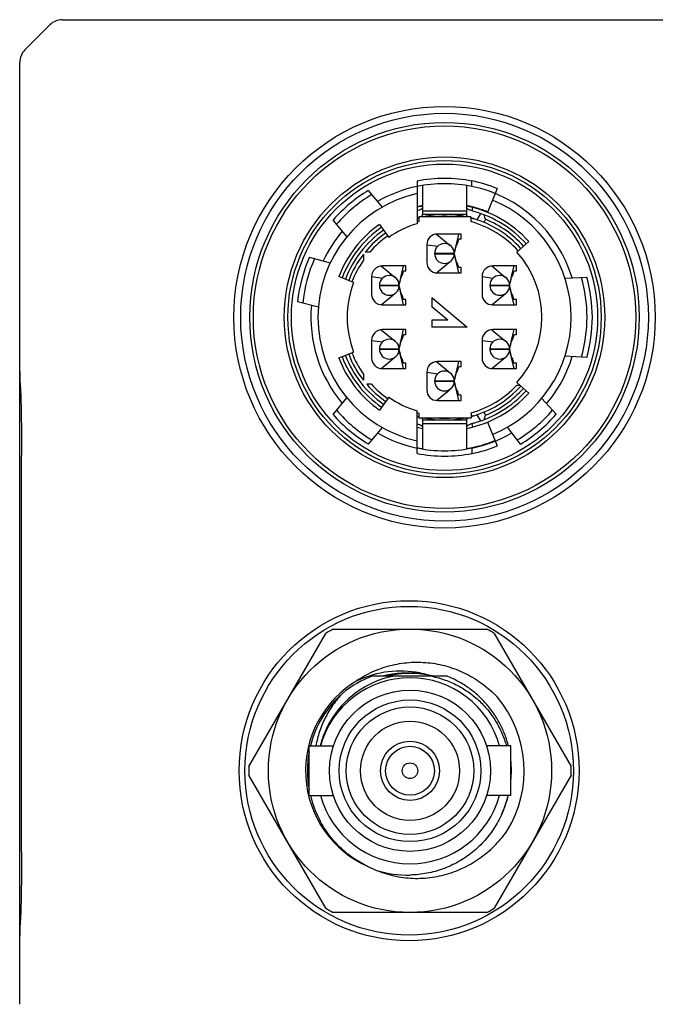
# Model space of a CAD drawing. Header units: millimetres. Extents: x 37 to 243, y 80 to 201.
# Tile 3 of 5: x 214 to 232, y 95 to 123. Entities that reach past the tile are written whole.
import ezdxf

# ---------------------------------------------------------------- set-up
doc = ezdxf.new("R2010")
doc.units = ezdxf.units.MM
doc.header["$LTSCALE"] = 16.335
doc.layers.add('00_COMPONENTS', color=7, linetype='CONTINUOUS')
doc.layers.add('20_ALL_FEATURES', color=7, linetype='CONTINUOUS')

msp = doc.modelspace()

# ---------------------------------------------------------------- linework, layer by layer
at = {"layer": '00_COMPONENTS'}
for p, q in [((225.433, 118.542), (225.433, 117.337)), ((225.583, 118.417), (225.583, 117.599)), ((226.833, 118.417), (226.833, 117.599)), ((226.983, 118.389), (226.983, 118.546)), ((224.055, 118.276), (224.446, 117.809)), ((227.696, 118.33), (227.421, 117.66)), ((225.583, 117.799), (225.572, 117.77)), ((225.583, 117.699), (226.833, 117.699)), ((225.588, 117.578), (225.583, 117.599)), ((226.833, 117.599), (225.583, 117.599)), ((226.833, 117.599), (226.829, 117.578)), ((226.83, 117.571), (226.832, 117.568)), ((226.845, 117.77), (226.833, 117.799)), ((227, 117.799), (226.98, 117.704)), ((227.129, 117.449), (227.231, 117.625)), ((223.451, 116.974), (223.059, 117.44)), ((224.373, 117.32), (224.631, 116.951)), ((225.465, 117.506), (225.467, 117.507)), ((225.483, 117.514), (225.481, 117.513)), ((225.483, 117.537), (225.483, 117.403)), ((226.953, 117.537), (225.483, 117.537)), ((225.709, 117.555), (225.711, 117.537)), ((226.953, 117.537), (226.953, 117.398)), ((227.019, 117.483), (227.021, 117.482)), ((227.021, 117.482), (227.023, 117.482)), ((227.369, 117.465), (227.319, 117.377)), ((225.98, 117.047), (226.372, 116.726)), ((226.678, 117.049), (226.008, 117.049)), ((226.543, 116.756), (226.611, 117.049)), ((226.678, 116.899), (226.678, 117.049)), ((225.708, 116.749), (225.708, 116.249)), ((225.708, 116.745), (226.019, 116.705)), ((226.538, 116.735), (226.543, 116.756)), ((226.554, 116.755), (226.573, 116.777)), ((226.609, 116.893), (226.613, 116.899)), ((226.678, 116.899), (226.613, 116.899)), ((228.586, 116.84), (228.252, 116.539)), ((223.916, 116.475), (223.916, 116.307)), ((224.098, 116.538), (223.967, 116.538)), ((225.928, 116.499), (226.078, 116.499)), ((225.935, 116.465), (225.935, 116.465)), ((225.947, 116.504), (226.488, 116.504)), ((225.947, 116.494), (226.488, 116.494)), ((226.488, 116.504), (226.491, 116.516)), ((226.491, 116.481), (226.488, 116.494)), ((226.49, 116.474), (226.489, 116.484)), ((226.491, 116.531), (226.495, 116.549)), ((226.491, 116.516), (226.494, 116.529)), ((226.494, 116.469), (226.491, 116.481)), ((222.393, 116.394), (222.981, 116.236)), ((226.051, 116.009), (226.369, 116.269)), ((226.542, 116.241), (226.538, 116.262)), ((226.611, 115.949), (226.542, 116.241)), ((226.573, 116.221), (226.554, 116.242)), ((224.42, 116.147), (224.812, 115.826)), ((225.118, 116.149), (224.448, 116.149)), ((224.983, 115.856), (225.051, 116.149)), ((225.053, 115.999), (225.049, 115.993)), ((225.118, 115.999), (225.053, 115.999)), ((225.118, 115.999), (225.118, 116.149)), ((225.98, 115.95), (226.051, 116.009)), ((226.008, 115.949), (226.678, 115.949)), ((226.613, 116.099), (226.609, 116.104)), ((226.678, 116.099), (226.613, 116.099)), ((226.678, 115.949), (226.678, 116.099)), ((227.54, 116.147), (227.932, 115.826)), ((228.238, 116.149), (227.568, 116.149)), ((228.103, 115.856), (228.171, 116.149)), ((228.169, 115.993), (228.173, 115.999)), ((228.238, 115.999), (228.173, 115.999)), ((228.238, 115.999), (228.238, 116.149)), ((223.641, 115.684), (223.221, 115.845)), ((224.148, 115.849), (224.148, 115.349)), ((224.148, 115.845), (224.459, 115.805)), ((224.931, 115.631), (224.935, 115.649)), ((224.931, 115.616), (224.934, 115.629)), ((224.978, 115.835), (224.983, 115.856)), ((224.994, 115.855), (225.013, 115.877)), ((227.268, 115.849), (227.268, 115.349)), ((227.268, 115.845), (227.579, 115.805)), ((228.051, 115.631), (228.055, 115.649)), ((228.051, 115.616), (228.054, 115.629)), ((228.098, 115.835), (228.103, 115.856)), ((228.114, 115.855), (228.133, 115.877)), ((229.61, 115.799), (230.227, 115.83)), ((224.368, 115.599), (224.518, 115.599)), ((224.375, 115.565), (224.375, 115.565)), ((224.387, 115.604), (224.928, 115.604)), ((224.387, 115.594), (224.928, 115.594)), ((224.42, 115.05), (224.809, 115.369)), ((224.928, 115.604), (224.931, 115.616)), ((224.931, 115.581), (224.928, 115.594)), ((224.93, 115.574), (224.929, 115.584)), ((224.934, 115.569), (224.931, 115.581)), ((224.982, 115.341), (224.978, 115.362)), ((225.051, 115.049), (224.982, 115.341)), ((225.013, 115.321), (224.994, 115.342)), ((227.488, 115.599), (227.638, 115.599)), ((227.495, 115.565), (227.495, 115.565)), ((227.507, 115.604), (228.048, 115.604)), ((227.507, 115.594), (228.048, 115.594)), ((227.54, 115.05), (227.929, 115.369)), ((228.048, 115.604), (228.051, 115.616)), ((228.051, 115.581), (228.048, 115.594)), ((228.05, 115.574), (228.049, 115.584)), ((228.054, 115.569), (228.051, 115.581)), ((228.102, 115.341), (228.098, 115.362)), ((228.171, 115.049), (228.102, 115.341)), ((228.133, 115.321), (228.114, 115.342)), ((222.644, 114.981), (222.056, 115.138)), ((225.053, 115.199), (225.049, 115.204)), ((225.118, 115.199), (225.053, 115.199)), ((225.118, 115.049), (225.118, 115.199)), ((225.848, 115.259), (225.848, 114.989)), ((225.848, 115.259), (226.848, 114.419)), ((228.173, 115.199), (228.169, 115.204)), ((228.238, 115.199), (228.173, 115.199)), ((228.238, 115.049), (228.238, 115.199)), ((224.448, 115.049), (225.118, 115.049)), ((226.298, 114.619), (225.848, 114.989)), ((227.568, 115.049), (228.238, 115.049)), ((225.848, 114.619), (225.848, 114.419)), ((226.298, 114.619), (225.848, 114.619)), ((224.42, 114.347), (224.812, 114.026)), ((225.118, 114.349), (224.448, 114.349)), ((224.983, 114.056), (225.051, 114.349)), ((225.118, 114.199), (225.118, 114.349)), ((226.848, 114.419), (225.848, 114.419)), ((227.54, 114.347), (227.932, 114.026)), ((228.238, 114.349), (227.568, 114.349)), ((228.103, 114.056), (228.171, 114.349)), ((228.238, 114.199), (228.238, 114.349)), ((224.148, 114.049), (224.148, 113.549)), ((224.148, 114.045), (224.459, 114.005)), ((224.978, 114.035), (224.983, 114.056)), ((224.994, 114.055), (225.013, 114.077)), ((225.053, 114.199), (225.049, 114.193)), ((225.118, 114.199), (225.053, 114.199)), ((227.268, 114.049), (227.268, 113.549)), ((227.268, 114.045), (227.579, 114.005)), ((228.098, 114.035), (228.103, 114.056)), ((228.114, 114.055), (228.133, 114.077)), ((228.173, 114.199), (228.169, 114.193)), ((228.238, 114.199), (228.173, 114.199)), ((223.221, 113.552), (223.641, 113.713)), ((224.368, 113.799), (224.518, 113.799)), ((224.375, 113.765), (224.375, 113.765)), ((224.387, 113.804), (224.928, 113.804)), ((224.387, 113.794), (224.928, 113.794)), ((224.928, 113.804), (224.931, 113.816)), ((224.931, 113.781), (224.928, 113.794)), ((224.93, 113.774), (224.929, 113.784)), ((224.931, 113.831), (224.935, 113.849)), ((224.931, 113.816), (224.934, 113.829)), ((224.934, 113.769), (224.931, 113.781)), ((227.488, 113.799), (227.638, 113.799)), ((227.495, 113.765), (227.495, 113.765)), ((227.507, 113.804), (228.048, 113.804)), ((227.507, 113.794), (228.048, 113.794)), ((228.048, 113.804), (228.051, 113.816)), ((228.051, 113.781), (228.048, 113.794)), ((228.05, 113.774), (228.049, 113.784)), ((228.051, 113.831), (228.055, 113.849)), ((228.051, 113.816), (228.054, 113.829)), ((228.054, 113.769), (228.051, 113.781)), ((224.42, 113.25), (224.639, 113.43)), ((224.639, 113.43), (224.809, 113.569)), ((224.982, 113.541), (224.978, 113.562)), ((225.051, 113.249), (224.982, 113.541)), ((225.013, 113.521), (224.994, 113.542)), ((225.053, 113.399), (225.049, 113.404)), ((225.118, 113.399), (225.053, 113.399)), ((225.118, 113.249), (225.118, 113.399)), ((225.98, 113.447), (226.372, 113.126)), ((226.678, 113.449), (226.008, 113.449)), ((226.543, 113.156), (226.611, 113.449)), ((226.678, 113.299), (226.678, 113.449)), ((227.54, 113.25), (227.929, 113.569)), ((228.102, 113.541), (228.098, 113.562)), ((228.127, 113.435), (228.102, 113.541)), ((228.133, 113.521), (228.114, 113.542)), ((228.129, 113.427), (228.127, 113.435)), ((228.171, 113.249), (228.129, 113.427)), ((228.173, 113.399), (228.169, 113.404)), ((228.238, 113.399), (228.173, 113.399)), ((228.238, 113.249), (228.238, 113.399)), ((230.227, 113.567), (229.61, 113.599)), ((224.448, 113.249), (225.118, 113.249)), ((225.708, 113.149), (225.708, 112.649)), ((225.708, 113.145), (226.019, 113.105)), ((226.538, 113.135), (226.543, 113.156)), ((226.554, 113.155), (226.573, 113.177)), ((226.613, 113.299), (226.609, 113.293)), ((226.678, 113.299), (226.613, 113.299)), ((227.568, 113.249), (228.238, 113.249)), ((223.916, 113.09), (223.916, 112.922)), ((225.928, 112.899), (226.078, 112.899)), ((225.935, 112.865), (225.935, 112.865)), ((225.947, 112.904), (226.488, 112.904)), ((225.947, 112.894), (226.488, 112.894)), ((226.488, 112.904), (226.491, 112.916)), ((226.491, 112.881), (226.488, 112.894)), ((226.49, 112.874), (226.489, 112.884)), ((226.491, 112.931), (226.495, 112.949)), ((226.491, 112.916), (226.494, 112.929)), ((226.494, 112.869), (226.491, 112.881)), ((228.252, 112.858), (228.586, 112.557)), ((224.145, 112.806), (224.011, 112.806)), ((225.98, 112.35), (226.338, 112.643)), ((226.371, 112.671), (226.337, 112.643)), ((226.338, 112.643), (226.369, 112.669)), ((226.368, 112.668), (226.371, 112.671)), ((226.542, 112.641), (226.538, 112.662)), ((226.611, 112.349), (226.542, 112.641)), ((226.573, 112.621), (226.554, 112.642)), ((228.342, 112.777), (228.245, 112.777)), ((223.059, 111.957), (223.451, 112.423)), ((224.631, 112.446), (224.373, 112.077)), ((226.008, 112.349), (226.678, 112.349)), ((226.613, 112.499), (226.609, 112.504)), ((226.678, 112.499), (226.613, 112.499)), ((226.678, 112.349), (226.678, 112.499)), ((228.952, 112.406), (229.362, 111.963)), ((225.433, 110.855), (225.433, 112.06)), ((227.319, 112.02), (227.369, 111.932)), ((225.483, 111.994), (225.483, 111.852)), ((226.963, 111.852), (225.483, 111.852)), ((225.588, 111.819), (225.583, 111.799)), ((225.583, 111.799), (225.583, 110.98)), ((225.583, 111.799), (226.833, 111.799)), ((225.586, 111.827), (225.584, 111.83)), ((225.71, 111.852), (225.709, 111.842)), ((226.829, 111.819), (226.833, 111.799)), ((226.831, 111.827), (226.832, 111.83)), ((226.833, 111.799), (226.833, 110.98)), ((226.963, 112.002), (226.963, 111.852)), ((227.231, 111.772), (227.129, 111.949)), ((227.421, 111.737), (227.696, 111.067)), ((224.446, 111.588), (224.055, 111.121)), ((225.572, 111.627), (225.583, 111.599)), ((225.583, 111.699), (226.833, 111.699)), ((226.833, 111.599), (226.845, 111.627)), ((226.98, 111.694), (227, 111.598)), ((228.355, 111.118), (227.989, 111.599)), ((226.983, 111.009), (226.983, 110.851)), ((223.064, 105.898), (227.401, 105.898)), ((220.685, 102.02), (222.853, 105.776)), ((227.613, 105.776), (229.781, 102.02)), ((224.181, 104.573), (226.265, 104.573)), ((223.763, 104.444), (223.754, 104.46)), ((222.383, 101.198), (222.383, 102.598)), ((222.383, 102.598), (223.068, 102.598)), ((228.083, 102.598), (227.397, 102.598)), ((228.083, 101.198), (228.083, 102.598)), ((222.853, 98.02), (220.685, 101.776)), ((229.781, 101.776), (227.613, 98.02)), ((222.383, 101.198), (223.068, 101.198)), ((228.083, 101.198), (227.397, 101.198)), ((227.401, 97.898), (223.064, 97.898))]:
    msp.add_line(p, q, dxfattribs=at)
for centre, radius in [((226.208, 114.699), 5.5), ((226.208, 114.699), 5.4), ((226.208, 114.699), 4.525), ((226.208, 114.699), 4.425), ((226.208, 114.699), 4.325), ((225.233, 101.898), 4), ((225.233, 101.898), 2.275), ((225.233, 101.898), 2), ((225.233, 101.898), 1.8), ((225.233, 101.898), 1.4), ((225.233, 101.898), 0.835), ((225.233, 101.898), 0.69), ((225.233, 101.898), 0.22)]:
    msp.add_circle(centre, radius, dxfattribs=at)
for centre, radius, start, end in [((226.208, 114.699), 3.92, 78.5987, 101.4013), ((226.208, 114.699), 3.77, 78.1387, 101.8613), ((226.208, 114.699), 3.925, 67.7189, 78.6118), ((226.208, 114.699), 3.575, 102.5202, 257.4796), ((226.208, 114.699), 4.175, 121.0432, 138.9566), ((226.208, 114.699), 4.025, 120.7064, 139.2933), ((226.208, 114.699), 3.775, 101.8469, 120.0855), ((226.208, 114.699), 3.775, 17.1083, 78.1528), ((226.208, 114.699), 3.215, 101.2105, 103.9488), ((226.208, 114.699), 3.215, 67.7188, 78.7883), ((226.208, 114.698), 3.575, 292.2809, 67.7189), ((226.208, 114.699), 3.2, 101.2636, 104.0157), ((225.578, 117.576), 0.0098, 3.7823, 12.1611), ((226.208, 114.699), 2.9, 89.9999, 101.8466), ((226.208, 114.699), 2.9, 78.1535, 87.2472), ((226.838, 117.576), 0.00981, 167.8445, 176.2296), ((226.208, 114.699), 3.2, 42, 78.7368), ((226.208, 114.699), 3.1, 42.0004, 74.4918), ((217.893, 114.268), 10.001, 18.6425, 19.4012), ((226.208, 114.699), 3.2, 125, 159), ((226.208, 114.699), 2.75, 106.3687, 125), ((226.208, 114.699), 2.9, 104.4747, 105.5002), ((225.063, 118.543), 1.111, 289.4329, 290.2254), ((225.104, 118.425), 0.987, 289.5068, 290.4001), ((226.208, 114.699), 2.8, 105.0036, 106.0685), ((224.947, 118.848), 1.438, 290.391, 291.1076), ((225.076, 118.509), 1.076, 290.2291, 291.1872), ((224.958, 118.81), 1.399, 291.2137, 291.9558), ((225.089, 118.482), 1.046, 291.1838, 292.0474), ((225.179, 118.258), 0.805, 292.0943, 292.248), ((226.208, 114.699), 2.85, 84.791, 95.209), ((226.208, 114.699), 2.9, 73.7989, 75.1135), ((226.208, 114.699), 2.8, 42, 74.5689), ((227.221, 118.155), 0.702, 252.4493, 253.0591), ((227.256, 118.295), 0.846, 253.5263, 253.6852), ((226.208, 114.699), 2.9, 73.6763, 73.7989), ((226.208, 114.699), 2.9, 42, 73.6763), ((226.208, 114.699), 3, 42.0004, 67.2349), ((226.208, 114.699), 3.775, 139.9149, 155.0852), ((226.208, 114.699), 3.1, 125.0001, 159.0001), ((226.208, 114.699), 3, 125.0001, 159.0001), ((226.208, 114.699), 2.9, 125, 140.6222), ((226.008, 116.749), 0.3, 90.0004, 180), ((226.208, 114.699), 2.8, 125, 138.9217), ((226.208, 116.499), 0.28, 1.0232, 358.977), ((226.208, 114.699), 2.9, 142.2206, 159), ((226.208, 116.499), 0.13, 180, 182.2277), ((226.208, 114.699), 2.75, 318, 42), ((226.208, 114.699), 4.175, 156.0432, 173.9566), ((226.208, 114.699), 4.025, 155.7064, 174.2933), ((226.208, 114.699), 2.8, 144.9452, 159), ((226.008, 116.249), 0.3, 180, 270), ((224.448, 115.849), 0.3, 90.0004, 180), ((227.568, 115.849), 0.3, 90.0004, 180), ((226.208, 114.699), 2.75, 159, 201), ((224.648, 115.599), 0.28, 1.0232, 358.977), ((227.768, 115.599), 0.28, 1.0232, 358.977), ((226.208, 114.699), 4.025, 343.7891, 16.2109), ((226.208, 114.699), 4.175, 344.2753, 15.7253), ((224.448, 115.349), 0.3, 180, 270), ((224.648, 115.599), 0.13, 180, 182.2277), ((227.568, 115.349), 0.3, 180, 270), ((227.768, 115.599), 0.13, 180, 182.2277), ((226.208, 114.699), 3.775, 174.9149, 220.0851), ((224.448, 114.049), 0.3, 90.0004, 180), ((227.568, 114.049), 0.3, 90.0004, 180), ((224.648, 113.799), 0.28, 1.0232, 358.977), ((227.768, 113.799), 0.28, 1.0232, 358.977), ((226.208, 114.699), 2.8, 201, 215.0547), ((224.648, 113.799), 0.13, 180, 182.2277), ((227.768, 113.799), 0.13, 180, 182.2277), ((226.208, 114.699), 3.2, 201, 235), ((226.208, 114.699), 3.1, 201.0001, 235), ((226.208, 114.699), 3, 201.0001, 235), ((226.208, 114.699), 2.9, 201, 217.7793), ((224.448, 113.549), 0.3, 180, 270), ((226.008, 113.149), 0.3, 90.0004, 180), ((227.568, 113.549), 0.3, 180, 270), ((226.208, 114.699), 3.775, 319.73, 342.8911), ((226.208, 112.899), 0.28, 1.0232, 358.977), ((226.208, 112.899), 0.13, 180, 182.2277), ((226.208, 114.699), 2.9, 220.741, 235), ((226.208, 114.699), 2.8, 222.528, 235), ((226.008, 112.649), 0.3, 180, 270), ((226.208, 114.699), 2.8, 285.6379, 316.6661), ((226.208, 114.699), 2.9, 285.0856, 318), ((226.208, 114.699), 3.1, 285.5085, 317.9983), ((226.208, 114.699), 3, 292.7665, 317.9983), ((226.208, 114.699), 2.75, 235, 253.6313), ((226.208, 114.699), 3.2, 281.2634, 318), ((226.208, 114.699), 4.025, 220.7064, 239.2933), ((226.208, 114.699), 2.8, 253.9315, 254.9964), ((226.208, 114.699), 4.025, 300.7064, 319.2933), ((226.208, 114.699), 4.175, 221.0432, 238.9566), ((226.208, 114.699), 2.9, 254.4998, 255.5253), ((216.261, 112.436), 9.347, 356.2145, 356.2233), ((225.578, 111.821), 0.00981, 347.8426, 356.2305), ((226.208, 114.699), 2.9, 258.9903, 281.0095), ((226.208, 114.699), 2.85, 267.2116, 272.7884), ((226.838, 111.821), 0.00981, 183.7709, 192.1648), ((218.404, 114.954), 9.461, 340.5731, 341.3752), ((226.208, 114.699), 4.175, 300.9432, 319.0566), ((226.208, 114.699), 3.2, 255.9845, 258.7364), ((226.208, 114.699), 3.775, 239.9149, 258.1529), ((226.208, 114.699), 3.76, 279.5888, 292.2808), ((226.208, 114.698), 3.775, 281.8472, 300.2701), ((226.208, 114.699), 3.76, 258.1052, 260.4128), ((226.208, 114.699), 3.77, 258.1387, 281.8613), ((226.208, 114.699), 3.925, 281.3882, 292.2811), ((226.208, 114.699), 3.92, 258.5987, 281.4013), ((225.233, 101.898), 4.55, 118.4635, 121.5365), ((225.233, 101.898), 4.55, 58.4635, 61.5365), ((225.233, 101.898), 2.625, 15.4678, 164.5322), ((225.296, 101.937), 2.684, 101.9173, 150.4879), ((225.167, 101.865), 2.882, 109.9989, 129.7169), ((224.959, 101.922), 2.791, 78.5595, 115.3719), ((225.159, 101.9), 2.757, 82.7284, 104.1285), ((225.233, 101.898), 2.75, 76.588, 103.412), ((225.306, 101.894), 2.728, 100.867, 101.9422), ((225.3, 101.923), 2.698, 100.8606, 101.9475), ((224.96, 101.926), 2.787, 73.6674, 78.557), ((225.233, 101.898), 2.95, 120, 246.674), ((225.233, 101.898), 2.9, 131.1423, 166.0287), ((225.233, 101.898), 3.225, 327.99, 40.2494), ((225.243, 101.906), 3.212, 38.7209, 40.2523), ((225.237, 101.969), 2.617, 150.4716, 162.7844), ((225.232, 101.971), 2.611, 150.457, 162.7942), ((225.219, 101.976), 2.598, 162.8059, 166.1419), ((225.201, 101.981), 2.579, 162.7884, 166.1489), ((225.202, 101.907), 2.598, 164.2342, 164.5723), ((225.196, 101.909), 2.592, 164.2354, 164.5743), ((225.207, 101.905), 2.603, 163.9412, 164.2342), ((225.201, 101.907), 2.597, 163.9417, 164.2354), ((225.209, 101.905), 2.606, 163.1323, 163.9414), ((225.233, 101.898), 2.9, 169.3902, 190.5948), ((225.233, 101.898), 4.55, 178.4635, 181.5365), ((225.242, 101.909), 2.856, 354.072, 5.931), ((225.233, 101.898), 4.55, 358.4635, 1.5365), ((225.233, 101.898), 2.9, 193.9704, 205.5874), ((225.233, 101.898), 2.625, 195.4678, 344.5322), ((225.177, 101.913), 2.922, 335.134, 345.8335), ((225.168, 101.933), 2.98, 252.9313, 271.2469), ((225.233, 101.898), 4.55, 238.4635, 241.5365), ((225.233, 101.898), 4.55, 298.4635, 301.5365)]:
    msp.add_arc(centre, radius, start, end, dxfattribs=at)
for points, knots in [([(225.546, 117.749), (225.539, 117.745), (225.524, 117.737), (225.486, 117.721), (225.455, 117.71), (225.433, 117.702)], [0, 0, 0, 0, 0.195944, 0.43316, 1, 1, 1, 1]), ([(225.536, 117.537), (225.543, 117.54), (225.557, 117.547), (225.572, 117.556), (225.58, 117.563), (225.585, 117.568), (225.587, 117.572), (225.588, 117.575), (225.588, 117.577)], [0, 0, 0, 0, 0.370598, 0.659084, 0.771214, 0.862854, 0.936886, 1, 1, 1, 1]), ([(225.572, 117.77), (225.571, 117.768), (225.568, 117.765), (225.56, 117.757), (225.552, 117.752), (225.546, 117.749)], [0, 0, 0, 0, 0.175394, 0.396865, 1, 1, 1, 1]), ([(226.829, 117.577), (226.829, 117.576), (226.829, 117.574), (226.829, 117.572), (226.83, 117.571)], [0, 0, 0, 0, 0.238512, 1, 1, 1, 1]), ([(226.832, 117.568), (226.834, 117.566), (226.839, 117.56), (226.85, 117.553), (226.864, 117.545), (226.875, 117.54), (226.88, 117.537)], [0, 0, 0, 0, 0.167747, 0.390523, 0.669173, 1, 1, 1, 1]), ([(226.87, 117.749), (226.864, 117.752), (226.856, 117.757), (226.848, 117.765), (226.845, 117.768), (226.845, 117.77)], [0, 0, 0, 0, 0.603408, 0.824806, 1, 1, 1, 1]), ([(227.037, 117.686), (227.02, 117.69), (226.988, 117.7), (226.943, 117.717), (226.904, 117.732), (226.88, 117.743), (226.87, 117.749)], [0, 0, 0, 0, 0.293352, 0.568514, 0.808873, 1, 1, 1, 1]), ([(226.953, 117.506), (226.958, 117.504), (226.976, 117.497), (226.995, 117.49), (227.009, 117.486)], [0, 0, 0, 0, 0.243836, 1, 1, 1, 1]), ([(226.495, 116.549), (226.498, 116.564), (226.505, 116.596), (226.52, 116.658), (226.531, 116.704), (226.538, 116.735)], [0, 0, 0, 0, 0.253656, 0.503212, 1, 1, 1, 1]), ([(226.541, 116.715), (226.544, 116.726), (226.549, 116.741), (226.556, 116.759), (226.56, 116.767), (226.562, 116.771)], [0, 0, 0, 0, 0.552329, 0.795318, 1, 1, 1, 1]), ([(226.562, 116.771), (226.563, 116.772), (226.565, 116.774), (226.567, 116.777), (226.57, 116.778), (226.572, 116.777), (226.573, 116.777)], [0, 0, 0, 0, 0.318444, 0.579026, 0.788607, 1, 1, 1, 1]), ([(226.573, 116.777), (226.576, 116.786), (226.588, 116.825), (226.6, 116.864), (226.609, 116.893)], [0, 0, 0, 0, 0.253325, 1, 1, 1, 1]), ([(225.935, 116.532), (225.935, 116.532), (225.933, 116.532), (225.931, 116.53), (225.93, 116.529)], [0, 0, 0, 0, 0.206069, 1, 1, 1, 1]), ([(225.93, 116.468), (225.93, 116.467), (225.932, 116.466), (225.934, 116.465), (225.935, 116.465)], [0, 0, 0, 0, 0.308532, 1, 1, 1, 1]), ([(225.947, 116.504), (225.947, 116.508), (225.945, 116.513), (225.944, 116.521), (225.942, 116.527), (225.939, 116.532), (225.935, 116.532)], [0, 0, 0, 0, 0.39058, 0.550777, 0.686411, 1, 1, 1, 1]), ([(225.935, 116.465), (225.939, 116.465), (225.942, 116.471), (225.944, 116.476), (225.945, 116.484), (225.947, 116.489), (225.947, 116.494)], [0, 0, 0, 0, 0.313617, 0.449265, 0.609473, 1, 1, 1, 1]), ([(226.481, 116.532), (226.478, 116.532), (226.475, 116.527), (226.473, 116.521), (226.471, 116.513), (226.47, 116.508), (226.469, 116.504)], [0, 0, 0, 0, 0.313511, 0.449176, 0.6094, 1, 1, 1, 1]), ([(226.469, 116.494), (226.47, 116.489), (226.471, 116.484), (226.473, 116.476), (226.475, 116.471), (226.478, 116.465), (226.481, 116.465)], [0, 0, 0, 0, 0.390423, 0.550565, 0.686137, 1, 1, 1, 1]), ([(226.487, 116.529), (226.486, 116.53), (226.485, 116.531), (226.483, 116.532), (226.481, 116.532)], [0, 0, 0, 0, 0.308945, 1, 1, 1, 1]), ([(226.481, 116.465), (226.482, 116.465), (226.484, 116.465), (226.485, 116.467), (226.487, 116.468)], [0, 0, 0, 0, 0.204291, 1, 1, 1, 1]), ([(226.489, 116.513), (226.489, 116.514), (226.489, 116.52), (226.49, 116.526), (226.491, 116.531)], [0, 0, 0, 0, 0.267361, 1, 1, 1, 1]), ([(226.495, 116.449), (226.494, 116.451), (226.493, 116.459), (226.491, 116.467), (226.49, 116.474)], [0, 0, 0, 0, 0.240573, 1, 1, 1, 1]), ([(226.494, 116.529), (226.501, 116.561), (226.512, 116.609), (226.528, 116.671), (226.536, 116.701), (226.541, 116.715)], [0, 0, 0, 0, 0.515956, 0.764225, 1, 1, 1, 1]), ([(226.541, 116.282), (226.536, 116.296), (226.528, 116.327), (226.512, 116.389), (226.501, 116.437), (226.494, 116.469)], [0, 0, 0, 0, 0.235757, 0.484039, 1, 1, 1, 1]), ([(226.538, 116.262), (226.53, 116.293), (226.519, 116.339), (226.505, 116.401), (226.498, 116.433), (226.495, 116.449)], [0, 0, 0, 0, 0.496174, 0.745685, 1, 1, 1, 1]), ([(226.562, 116.226), (226.56, 116.23), (226.556, 116.238), (226.549, 116.256), (226.544, 116.271), (226.541, 116.282)], [0, 0, 0, 0, 0.204683, 0.447672, 1, 1, 1, 1]), ([(226.573, 116.221), (226.572, 116.22), (226.57, 116.219), (226.567, 116.22), (226.565, 116.223), (226.563, 116.225), (226.562, 116.226)], [0, 0, 0, 0, 0.211393, 0.420974, 0.681556, 1, 1, 1, 1]), ([(226.609, 116.104), (226.606, 116.114), (226.594, 116.152), (226.582, 116.191), (226.573, 116.221)], [0, 0, 0, 0, 0.247182, 1, 1, 1, 1]), ([(225.013, 115.877), (225.016, 115.886), (225.028, 115.925), (225.04, 115.964), (225.049, 115.993)], [0, 0, 0, 0, 0.253328, 1, 1, 1, 1]), ([(228.133, 115.877), (228.136, 115.886), (228.148, 115.925), (228.16, 115.964), (228.169, 115.993)], [0, 0, 0, 0, 0.253325, 1, 1, 1, 1]), ([(224.375, 115.632), (224.375, 115.632), (224.373, 115.632), (224.371, 115.63), (224.37, 115.629)], [0, 0, 0, 0, 0.206069, 1, 1, 1, 1]), ([(224.387, 115.604), (224.387, 115.608), (224.385, 115.613), (224.384, 115.621), (224.382, 115.627), (224.379, 115.632), (224.375, 115.632)], [0, 0, 0, 0, 0.39058, 0.550777, 0.686411, 1, 1, 1, 1]), ([(224.921, 115.632), (224.918, 115.632), (224.915, 115.627), (224.913, 115.621), (224.911, 115.613), (224.91, 115.608), (224.909, 115.604)], [0, 0, 0, 0, 0.313511, 0.449176, 0.6094, 1, 1, 1, 1]), ([(224.927, 115.629), (224.926, 115.63), (224.925, 115.631), (224.923, 115.632), (224.921, 115.632)], [0, 0, 0, 0, 0.308945, 1, 1, 1, 1]), ([(224.929, 115.613), (224.929, 115.614), (224.929, 115.62), (224.93, 115.626), (224.931, 115.631)], [0, 0, 0, 0, 0.267361, 1, 1, 1, 1]), ([(224.934, 115.629), (224.941, 115.661), (224.952, 115.709), (224.968, 115.771), (224.976, 115.801), (224.981, 115.815)], [0, 0, 0, 0, 0.515956, 0.764225, 1, 1, 1, 1]), ([(224.935, 115.649), (224.938, 115.664), (224.945, 115.696), (224.96, 115.758), (224.971, 115.804), (224.978, 115.835)], [0, 0, 0, 0, 0.253656, 0.503212, 1, 1, 1, 1]), ([(224.981, 115.815), (224.984, 115.826), (224.989, 115.841), (224.996, 115.859), (225, 115.867), (225.002, 115.871)], [0, 0, 0, 0, 0.552329, 0.795318, 1, 1, 1, 1]), ([(225.002, 115.871), (225.003, 115.872), (225.005, 115.874), (225.007, 115.877), (225.01, 115.878), (225.012, 115.877), (225.013, 115.877)], [0, 0, 0, 0, 0.318444, 0.579026, 0.788607, 1, 1, 1, 1]), ([(227.495, 115.632), (227.495, 115.632), (227.493, 115.632), (227.491, 115.63), (227.49, 115.629)], [0, 0, 0, 0, 0.206069, 1, 1, 1, 1]), ([(227.507, 115.604), (227.507, 115.608), (227.505, 115.613), (227.504, 115.621), (227.502, 115.627), (227.499, 115.632), (227.495, 115.632)], [0, 0, 0, 0, 0.39058, 0.550777, 0.686411, 1, 1, 1, 1]), ([(228.041, 115.632), (228.038, 115.632), (228.035, 115.627), (228.033, 115.621), (228.031, 115.613), (228.03, 115.608), (228.029, 115.604)], [0, 0, 0, 0, 0.313511, 0.449176, 0.6094, 1, 1, 1, 1]), ([(228.047, 115.629), (228.046, 115.63), (228.045, 115.631), (228.043, 115.632), (228.041, 115.632)], [0, 0, 0, 0, 0.308945, 1, 1, 1, 1]), ([(228.049, 115.613), (228.049, 115.614), (228.049, 115.62), (228.05, 115.626), (228.051, 115.631)], [0, 0, 0, 0, 0.267361, 1, 1, 1, 1]), ([(228.054, 115.629), (228.061, 115.661), (228.072, 115.709), (228.088, 115.771), (228.096, 115.801), (228.101, 115.815)], [0, 0, 0, 0, 0.515956, 0.764225, 1, 1, 1, 1]), ([(228.055, 115.649), (228.058, 115.664), (228.065, 115.696), (228.08, 115.758), (228.091, 115.804), (228.098, 115.835)], [0, 0, 0, 0, 0.253656, 0.503212, 1, 1, 1, 1]), ([(228.101, 115.815), (228.104, 115.826), (228.109, 115.841), (228.116, 115.859), (228.12, 115.867), (228.122, 115.871)], [0, 0, 0, 0, 0.552329, 0.795318, 1, 1, 1, 1]), ([(228.122, 115.871), (228.123, 115.872), (228.125, 115.874), (228.127, 115.877), (228.13, 115.878), (228.132, 115.877), (228.133, 115.877)], [0, 0, 0, 0, 0.318444, 0.579026, 0.788607, 1, 1, 1, 1]), ([(224.37, 115.568), (224.37, 115.567), (224.372, 115.566), (224.374, 115.565), (224.375, 115.565)], [0, 0, 0, 0, 0.308532, 1, 1, 1, 1]), ([(224.375, 115.565), (224.379, 115.565), (224.382, 115.571), (224.384, 115.576), (224.385, 115.584), (224.387, 115.589), (224.387, 115.594)], [0, 0, 0, 0, 0.313617, 0.449265, 0.609473, 1, 1, 1, 1]), ([(224.909, 115.594), (224.91, 115.589), (224.911, 115.584), (224.913, 115.576), (224.915, 115.571), (224.918, 115.565), (224.921, 115.565)], [0, 0, 0, 0, 0.390423, 0.550565, 0.686137, 1, 1, 1, 1]), ([(224.921, 115.565), (224.922, 115.565), (224.924, 115.565), (224.925, 115.567), (224.927, 115.568)], [0, 0, 0, 0, 0.204291, 1, 1, 1, 1]), ([(224.935, 115.549), (224.934, 115.551), (224.933, 115.559), (224.931, 115.567), (224.93, 115.574)], [0, 0, 0, 0, 0.240573, 1, 1, 1, 1]), ([(224.981, 115.382), (224.976, 115.396), (224.968, 115.427), (224.952, 115.489), (224.941, 115.537), (224.934, 115.569)], [0, 0, 0, 0, 0.235757, 0.484039, 1, 1, 1, 1]), ([(224.978, 115.362), (224.97, 115.393), (224.959, 115.439), (224.945, 115.501), (224.938, 115.533), (224.935, 115.549)], [0, 0, 0, 0, 0.496174, 0.745685, 1, 1, 1, 1]), ([(225.002, 115.326), (225, 115.33), (224.996, 115.338), (224.989, 115.356), (224.984, 115.371), (224.981, 115.382)], [0, 0, 0, 0, 0.204683, 0.447672, 1, 1, 1, 1]), ([(227.49, 115.568), (227.49, 115.567), (227.492, 115.566), (227.494, 115.565), (227.495, 115.565)], [0, 0, 0, 0, 0.308532, 1, 1, 1, 1]), ([(227.495, 115.565), (227.499, 115.565), (227.502, 115.571), (227.504, 115.576), (227.505, 115.584), (227.507, 115.589), (227.507, 115.594)], [0, 0, 0, 0, 0.313617, 0.449265, 0.609473, 1, 1, 1, 1]), ([(228.029, 115.594), (228.03, 115.589), (228.031, 115.584), (228.033, 115.576), (228.035, 115.571), (228.038, 115.565), (228.041, 115.565)], [0, 0, 0, 0, 0.390423, 0.550565, 0.686137, 1, 1, 1, 1]), ([(228.041, 115.565), (228.042, 115.565), (228.044, 115.565), (228.045, 115.567), (228.047, 115.568)], [0, 0, 0, 0, 0.204291, 1, 1, 1, 1]), ([(228.055, 115.549), (228.054, 115.551), (228.053, 115.559), (228.051, 115.567), (228.05, 115.574)], [0, 0, 0, 0, 0.240573, 1, 1, 1, 1]), ([(228.101, 115.382), (228.096, 115.396), (228.088, 115.427), (228.072, 115.489), (228.061, 115.537), (228.054, 115.569)], [0, 0, 0, 0, 0.235757, 0.484039, 1, 1, 1, 1]), ([(228.098, 115.362), (228.09, 115.393), (228.079, 115.439), (228.065, 115.501), (228.058, 115.533), (228.055, 115.549)], [0, 0, 0, 0, 0.496174, 0.745685, 1, 1, 1, 1]), ([(228.122, 115.326), (228.12, 115.33), (228.116, 115.338), (228.109, 115.356), (228.104, 115.371), (228.101, 115.382)], [0, 0, 0, 0, 0.204683, 0.447672, 1, 1, 1, 1]), ([(225.013, 115.321), (225.012, 115.32), (225.01, 115.319), (225.007, 115.32), (225.005, 115.323), (225.003, 115.325), (225.002, 115.326)], [0, 0, 0, 0, 0.211393, 0.420974, 0.681556, 1, 1, 1, 1]), ([(225.049, 115.204), (225.046, 115.214), (225.034, 115.252), (225.022, 115.291), (225.013, 115.321)], [0, 0, 0, 0, 0.247182, 1, 1, 1, 1]), ([(228.133, 115.321), (228.132, 115.32), (228.13, 115.319), (228.127, 115.32), (228.125, 115.323), (228.123, 115.325), (228.122, 115.326)], [0, 0, 0, 0, 0.211393, 0.420974, 0.681556, 1, 1, 1, 1]), ([(228.169, 115.204), (228.166, 115.214), (228.154, 115.252), (228.142, 115.291), (228.133, 115.321)], [0, 0, 0, 0, 0.247182, 1, 1, 1, 1]), ([(224.934, 113.829), (224.941, 113.861), (224.952, 113.909), (224.968, 113.971), (224.976, 114.001), (224.981, 114.015)], [0, 0, 0, 0, 0.515956, 0.764225, 1, 1, 1, 1]), ([(224.935, 113.849), (224.938, 113.864), (224.945, 113.896), (224.96, 113.958), (224.971, 114.004), (224.978, 114.035)], [0, 0, 0, 0, 0.253656, 0.503212, 1, 1, 1, 1]), ([(224.981, 114.015), (224.984, 114.026), (224.989, 114.041), (224.996, 114.059), (225, 114.067), (225.002, 114.071)], [0, 0, 0, 0, 0.552329, 0.795318, 1, 1, 1, 1]), ([(225.002, 114.071), (225.003, 114.072), (225.005, 114.074), (225.007, 114.077), (225.01, 114.078), (225.012, 114.077), (225.013, 114.077)], [0, 0, 0, 0, 0.318444, 0.579026, 0.788607, 1, 1, 1, 1]), ([(225.013, 114.077), (225.016, 114.086), (225.028, 114.125), (225.04, 114.164), (225.049, 114.193)], [0, 0, 0, 0, 0.253328, 1, 1, 1, 1]), ([(228.054, 113.829), (228.061, 113.861), (228.072, 113.909), (228.088, 113.971), (228.096, 114.001), (228.101, 114.015)], [0, 0, 0, 0, 0.515956, 0.764225, 1, 1, 1, 1]), ([(228.055, 113.849), (228.058, 113.864), (228.065, 113.896), (228.08, 113.958), (228.091, 114.004), (228.098, 114.035)], [0, 0, 0, 0, 0.253656, 0.503212, 1, 1, 1, 1]), ([(228.101, 114.015), (228.104, 114.026), (228.109, 114.041), (228.116, 114.059), (228.12, 114.067), (228.122, 114.071)], [0, 0, 0, 0, 0.552329, 0.795318, 1, 1, 1, 1]), ([(228.122, 114.071), (228.123, 114.072), (228.125, 114.074), (228.127, 114.077), (228.13, 114.078), (228.132, 114.077), (228.133, 114.077)], [0, 0, 0, 0, 0.318444, 0.579026, 0.788607, 1, 1, 1, 1]), ([(228.133, 114.077), (228.136, 114.086), (228.148, 114.125), (228.16, 114.164), (228.169, 114.193)], [0, 0, 0, 0, 0.253328, 1, 1, 1, 1]), ([(224.375, 113.832), (224.375, 113.832), (224.373, 113.832), (224.371, 113.83), (224.37, 113.829)], [0, 0, 0, 0, 0.206069, 1, 1, 1, 1]), ([(224.37, 113.768), (224.37, 113.767), (224.372, 113.766), (224.374, 113.765), (224.375, 113.765)], [0, 0, 0, 0, 0.308532, 1, 1, 1, 1]), ([(224.387, 113.804), (224.387, 113.808), (224.385, 113.813), (224.384, 113.821), (224.382, 113.827), (224.379, 113.832), (224.375, 113.832)], [0, 0, 0, 0, 0.39058, 0.550777, 0.686411, 1, 1, 1, 1]), ([(224.375, 113.765), (224.379, 113.765), (224.382, 113.771), (224.384, 113.776), (224.385, 113.784), (224.387, 113.789), (224.387, 113.794)], [0, 0, 0, 0, 0.313617, 0.449265, 0.609473, 1, 1, 1, 1]), ([(224.921, 113.832), (224.918, 113.832), (224.915, 113.827), (224.913, 113.821), (224.911, 113.813), (224.91, 113.808), (224.909, 113.804)], [0, 0, 0, 0, 0.313511, 0.449176, 0.6094, 1, 1, 1, 1]), ([(224.909, 113.794), (224.91, 113.789), (224.911, 113.784), (224.913, 113.776), (224.915, 113.771), (224.918, 113.765), (224.921, 113.765)], [0, 0, 0, 0, 0.390423, 0.550565, 0.686137, 1, 1, 1, 1]), ([(224.927, 113.829), (224.926, 113.83), (224.925, 113.831), (224.923, 113.832), (224.921, 113.832)], [0, 0, 0, 0, 0.308945, 1, 1, 1, 1]), ([(224.921, 113.765), (224.922, 113.765), (224.924, 113.765), (224.925, 113.767), (224.927, 113.768)], [0, 0, 0, 0, 0.204291, 1, 1, 1, 1]), ([(224.929, 113.813), (224.929, 113.814), (224.929, 113.82), (224.93, 113.826), (224.931, 113.831)], [0, 0, 0, 0, 0.267361, 1, 1, 1, 1]), ([(224.935, 113.749), (224.934, 113.751), (224.933, 113.759), (224.931, 113.767), (224.93, 113.774)], [0, 0, 0, 0, 0.240549, 1, 1, 1, 1]), ([(224.981, 113.582), (224.976, 113.596), (224.968, 113.627), (224.952, 113.689), (224.941, 113.737), (224.934, 113.769)], [0, 0, 0, 0, 0.235757, 0.484039, 1, 1, 1, 1]), ([(224.978, 113.562), (224.97, 113.593), (224.959, 113.639), (224.945, 113.702), (224.938, 113.733), (224.935, 113.749)], [0, 0, 0, 0, 0.496181, 0.74569, 1, 1, 1, 1]), ([(227.495, 113.832), (227.495, 113.832), (227.493, 113.832), (227.491, 113.83), (227.49, 113.829)], [0, 0, 0, 0, 0.206069, 1, 1, 1, 1]), ([(227.49, 113.768), (227.49, 113.767), (227.492, 113.766), (227.494, 113.765), (227.495, 113.765)], [0, 0, 0, 0, 0.308532, 1, 1, 1, 1]), ([(227.507, 113.804), (227.507, 113.808), (227.505, 113.813), (227.504, 113.821), (227.502, 113.827), (227.499, 113.832), (227.495, 113.832)], [0, 0, 0, 0, 0.39058, 0.550777, 0.686411, 1, 1, 1, 1]), ([(227.495, 113.765), (227.499, 113.765), (227.502, 113.771), (227.504, 113.776), (227.505, 113.784), (227.507, 113.789), (227.507, 113.794)], [0, 0, 0, 0, 0.313617, 0.449265, 0.609473, 1, 1, 1, 1]), ([(228.041, 113.832), (228.038, 113.832), (228.035, 113.827), (228.033, 113.821), (228.031, 113.813), (228.03, 113.808), (228.029, 113.804)], [0, 0, 0, 0, 0.313511, 0.449176, 0.6094, 1, 1, 1, 1]), ([(228.029, 113.794), (228.03, 113.789), (228.031, 113.784), (228.033, 113.776), (228.035, 113.771), (228.038, 113.765), (228.041, 113.765)], [0, 0, 0, 0, 0.390423, 0.550565, 0.686137, 1, 1, 1, 1]), ([(228.047, 113.829), (228.046, 113.83), (228.045, 113.831), (228.043, 113.832), (228.041, 113.832)], [0, 0, 0, 0, 0.308945, 1, 1, 1, 1]), ([(228.041, 113.765), (228.042, 113.765), (228.044, 113.765), (228.045, 113.767), (228.047, 113.768)], [0, 0, 0, 0, 0.204291, 1, 1, 1, 1]), ([(228.049, 113.813), (228.049, 113.814), (228.049, 113.82), (228.05, 113.826), (228.051, 113.831)], [0, 0, 0, 0, 0.267361, 1, 1, 1, 1]), ([(228.055, 113.749), (228.054, 113.751), (228.053, 113.759), (228.051, 113.767), (228.05, 113.774)], [0, 0, 0, 0, 0.240573, 1, 1, 1, 1]), ([(228.101, 113.582), (228.096, 113.596), (228.088, 113.627), (228.072, 113.689), (228.061, 113.737), (228.054, 113.769)], [0, 0, 0, 0, 0.235757, 0.484039, 1, 1, 1, 1]), ([(228.098, 113.562), (228.09, 113.593), (228.079, 113.639), (228.065, 113.701), (228.058, 113.733), (228.055, 113.749)], [0, 0, 0, 0, 0.496174, 0.745685, 1, 1, 1, 1]), ([(225.002, 113.526), (225, 113.53), (224.996, 113.538), (224.989, 113.556), (224.984, 113.571), (224.981, 113.582)], [0, 0, 0, 0, 0.204683, 0.447672, 1, 1, 1, 1]), ([(225.013, 113.521), (225.012, 113.52), (225.01, 113.519), (225.007, 113.52), (225.005, 113.523), (225.003, 113.525), (225.002, 113.526)], [0, 0, 0, 0, 0.211393, 0.420974, 0.681556, 1, 1, 1, 1]), ([(225.049, 113.404), (225.046, 113.414), (225.034, 113.452), (225.022, 113.491), (225.013, 113.521)], [0, 0, 0, 0, 0.247182, 1, 1, 1, 1]), ([(228.122, 113.526), (228.12, 113.53), (228.116, 113.538), (228.109, 113.556), (228.104, 113.571), (228.101, 113.582)], [0, 0, 0, 0, 0.204683, 0.447672, 1, 1, 1, 1]), ([(228.133, 113.521), (228.132, 113.52), (228.13, 113.519), (228.127, 113.52), (228.125, 113.523), (228.123, 113.525), (228.122, 113.526)], [0, 0, 0, 0, 0.211393, 0.420974, 0.681556, 1, 1, 1, 1]), ([(228.169, 113.404), (228.166, 113.414), (228.154, 113.452), (228.142, 113.491), (228.133, 113.521)], [0, 0, 0, 0, 0.247182, 1, 1, 1, 1]), ([(226.495, 112.949), (226.498, 112.964), (226.505, 112.996), (226.52, 113.058), (226.531, 113.104), (226.538, 113.135)], [0, 0, 0, 0, 0.253656, 0.503212, 1, 1, 1, 1]), ([(226.541, 113.115), (226.544, 113.126), (226.549, 113.141), (226.556, 113.159), (226.56, 113.167), (226.562, 113.171)], [0, 0, 0, 0, 0.552329, 0.795318, 1, 1, 1, 1]), ([(226.562, 113.171), (226.563, 113.172), (226.565, 113.174), (226.567, 113.177), (226.57, 113.178), (226.572, 113.177), (226.573, 113.177)], [0, 0, 0, 0, 0.318444, 0.579026, 0.788607, 1, 1, 1, 1]), ([(226.573, 113.177), (226.576, 113.186), (226.588, 113.225), (226.6, 113.264), (226.609, 113.293)], [0, 0, 0, 0, 0.253328, 1, 1, 1, 1]), ([(225.935, 112.932), (225.935, 112.932), (225.933, 112.932), (225.931, 112.93), (225.93, 112.929)], [0, 0, 0, 0, 0.206069, 1, 1, 1, 1]), ([(225.93, 112.868), (225.93, 112.867), (225.932, 112.866), (225.934, 112.865), (225.935, 112.865)], [0, 0, 0, 0, 0.308532, 1, 1, 1, 1]), ([(225.947, 112.904), (225.947, 112.908), (225.945, 112.913), (225.944, 112.921), (225.942, 112.927), (225.939, 112.932), (225.935, 112.932)], [0, 0, 0, 0, 0.39058, 0.550777, 0.686411, 1, 1, 1, 1]), ([(225.935, 112.865), (225.939, 112.865), (225.942, 112.871), (225.944, 112.876), (225.945, 112.884), (225.947, 112.889), (225.947, 112.894)], [0, 0, 0, 0, 0.313617, 0.449265, 0.609473, 1, 1, 1, 1]), ([(226.481, 112.932), (226.478, 112.932), (226.475, 112.927), (226.473, 112.921), (226.471, 112.913), (226.47, 112.908), (226.469, 112.904)], [0, 0, 0, 0, 0.313511, 0.449176, 0.6094, 1, 1, 1, 1]), ([(226.469, 112.894), (226.47, 112.889), (226.471, 112.884), (226.473, 112.876), (226.475, 112.871), (226.478, 112.865), (226.481, 112.865)], [0, 0, 0, 0, 0.390423, 0.550565, 0.686137, 1, 1, 1, 1]), ([(226.487, 112.929), (226.486, 112.93), (226.485, 112.931), (226.483, 112.932), (226.481, 112.932)], [0, 0, 0, 0, 0.308945, 1, 1, 1, 1]), ([(226.481, 112.865), (226.482, 112.865), (226.484, 112.865), (226.485, 112.867), (226.487, 112.868)], [0, 0, 0, 0, 0.204291, 1, 1, 1, 1]), ([(226.489, 112.913), (226.489, 112.914), (226.489, 112.92), (226.49, 112.926), (226.491, 112.931)], [0, 0, 0, 0, 0.267361, 1, 1, 1, 1]), ([(226.495, 112.849), (226.494, 112.851), (226.493, 112.859), (226.491, 112.867), (226.49, 112.874)], [0, 0, 0, 0, 0.240552, 1, 1, 1, 1]), ([(226.494, 112.929), (226.501, 112.961), (226.512, 113.009), (226.528, 113.071), (226.536, 113.101), (226.541, 113.115)], [0, 0, 0, 0, 0.515956, 0.764225, 1, 1, 1, 1]), ([(226.541, 112.682), (226.536, 112.696), (226.528, 112.727), (226.512, 112.789), (226.501, 112.837), (226.494, 112.869)], [0, 0, 0, 0, 0.235757, 0.484039, 1, 1, 1, 1]), ([(226.538, 112.662), (226.53, 112.693), (226.519, 112.739), (226.505, 112.802), (226.498, 112.833), (226.495, 112.849)], [0, 0, 0, 0, 0.49618, 0.74569, 1, 1, 1, 1]), ([(226.562, 112.626), (226.56, 112.63), (226.556, 112.638), (226.549, 112.656), (226.544, 112.671), (226.541, 112.682)], [0, 0, 0, 0, 0.204683, 0.447672, 1, 1, 1, 1]), ([(226.573, 112.621), (226.572, 112.62), (226.57, 112.619), (226.567, 112.62), (226.565, 112.623), (226.563, 112.625), (226.562, 112.626)], [0, 0, 0, 0, 0.211393, 0.420974, 0.681556, 1, 1, 1, 1]), ([(226.609, 112.504), (226.606, 112.514), (226.594, 112.552), (226.582, 112.591), (226.573, 112.621)], [0, 0, 0, 0, 0.247182, 1, 1, 1, 1]), ([(225.483, 111.883), (225.479, 111.885), (225.463, 111.892), (225.446, 111.898), (225.433, 111.902)], [0, 0, 0, 0, 0.241219, 1, 1, 1, 1]), ([(225.584, 111.83), (225.583, 111.832), (225.579, 111.835), (225.569, 111.843), (225.559, 111.848), (225.553, 111.852)], [0, 0, 0, 0, 0.183683, 0.411155, 1, 1, 1, 1]), ([(225.588, 111.82), (225.588, 111.821), (225.588, 111.823), (225.587, 111.826), (225.586, 111.827)], [0, 0, 0, 0, 0.233403, 1, 1, 1, 1]), ([(226.829, 111.82), (226.829, 111.821), (226.829, 111.823), (226.83, 111.826), (226.831, 111.827)], [0, 0, 0, 0, 0.233063, 1, 1, 1, 1]), ([(226.832, 111.83), (226.834, 111.832), (226.838, 111.835), (226.848, 111.843), (226.857, 111.848), (226.864, 111.852)], [0, 0, 0, 0, 0.18356, 0.410972, 1, 1, 1, 1]), ([(227.023, 111.915), (227.018, 111.914), (226.997, 111.908), (226.978, 111.901), (226.963, 111.895)], [0, 0, 0, 0, 0.253563, 1, 1, 1, 1]), ([(225.433, 111.695), (225.455, 111.687), (225.486, 111.676), (225.523, 111.66), (225.539, 111.652), (225.546, 111.648)], [0, 0, 0, 0, 0.566494, 0.803772, 1, 1, 1, 1]), ([(225.546, 111.648), (225.552, 111.645), (225.56, 111.64), (225.568, 111.633), (225.571, 111.629), (225.572, 111.627)], [0, 0, 0, 0, 0.60342, 0.824815, 1, 1, 1, 1]), ([(226.871, 111.649), (226.865, 111.646), (226.857, 111.641), (226.848, 111.633), (226.845, 111.629), (226.845, 111.627)], [0, 0, 0, 0, 0.605546, 0.826402, 1, 1, 1, 1]), ([(227.037, 111.711), (227.02, 111.707), (226.988, 111.697), (226.944, 111.681), (226.905, 111.665), (226.881, 111.654), (226.871, 111.649)], [0, 0, 0, 0, 0.292238, 0.566741, 0.807367, 1, 1, 1, 1]), ([(223.754, 104.46), (223.829, 104.509), (223.983, 104.601), (224.226, 104.719), (224.478, 104.814), (224.738, 104.887), (225.003, 104.937), (225.361, 104.972), (225.812, 104.956), (226.253, 104.862), (226.591, 104.74), (226.836, 104.627), (227.071, 104.494), (227.293, 104.342), (227.503, 104.171), (227.632, 104.047), (227.694, 103.982)], [0, 0, 0, 0, 0.062514, 0.125029, 0.187544, 0.250059, 0.312574, 0.375089, 0.499998, 0.624906, 0.68742, 0.749935, 0.812451, 0.874966, 0.937483, 1, 1, 1, 1]), ([(225.809, 104.573), (225.935, 104.549), (226.122, 104.5), (226.361, 104.41), (226.594, 104.303), (226.871, 104.139), (227.172, 103.899), (227.436, 103.619), (227.659, 103.305), (227.837, 102.963), (227.924, 102.721), (227.959, 102.598)], [0, 0, 0, 0, 0.124989, 0.187518, 0.250048, 0.375034, 0.500021, 0.625011, 0.750006, 0.875004, 1, 1, 1, 1]), ([(228.014, 102.598), (227.986, 102.709), (227.917, 102.927), (227.774, 103.239), (227.625, 103.483), (227.488, 103.666), (227.379, 103.797), (227.261, 103.922), (227.095, 104.079), (226.871, 104.256), (226.579, 104.436), (226.371, 104.532), (226.265, 104.573)], [0, 0, 0, 0, 0.124979, 0.249961, 0.374948, 0.437471, 0.499995, 0.562514, 0.625033, 0.750026, 0.875015, 1, 1, 1, 1]), ([(223.325, 104.082), (223.229, 103.98), (223.094, 103.816), (222.94, 103.581), (222.837, 103.397), (222.748, 103.206), (222.649, 102.942), (222.599, 102.737), (222.576, 102.598)], [0, 0, 0, 0, 0.249889, 0.374943, 0.500023, 0.625107, 0.750175, 1, 1, 1, 1]), ([(227.997, 101.198), (227.962, 101.042), (227.864, 100.737), (227.644, 100.309), (227.403, 99.988), (227.182, 99.758), (226.942, 99.547), (226.611, 99.321), (226.248, 99.152), (225.943, 99.055), (225.632, 98.983), (225.392, 98.958), (225.233, 98.954)], [0, 0, 0, 0, 0.124967, 0.24994, 0.374917, 0.437456, 0.499995, 0.624967, 0.749938, 0.812479, 0.875019, 1, 1, 1, 1]), ([(224.065, 99.189), (223.906, 99.262), (223.601, 99.436), (223.197, 99.774), (222.861, 100.18), (222.689, 100.486), (222.618, 100.646)], [0, 0, 0, 0, 0.250017, 0.500018, 0.750011, 1, 1, 1, 1]), ([(224.065, 99.189), (224.146, 99.148), (224.313, 99.072), (224.573, 98.982), (224.84, 98.916), (225.111, 98.874), (225.385, 98.857), (225.66, 98.866), (225.933, 98.899), (226.201, 98.956), (226.464, 99.037), (226.802, 99.177), (227.12, 99.362), (227.411, 99.584), (227.614, 99.769), (227.802, 99.97), (227.914, 100.114), (227.968, 100.189)], [0, 0, 0, 0, 0.062507, 0.125014, 0.18752, 0.250027, 0.312533, 0.37504, 0.437547, 0.500054, 0.56256, 0.625066, 0.749965, 0.812474, 0.874982, 0.937492, 1, 1, 1, 1])]:
    msp.add_open_spline(points, degree=3, knots=knots, dxfattribs=at)
at = {"layer": '20_ALL_FEATURES'}
for p, q in [((215.062, 122.952), (214.355, 122.245)), ((215.415, 123.099), (242.001, 123.099)), ((214.208, 95.306), (214.208, 121.891)), ((214.261, 99.596), (214.261, 110.799))]:
    msp.add_line(p, q, dxfattribs=at)
for centre, radius in [((226.208, 114.699), 5.95), ((226.208, 114.699), 5.757), ((225.208, 101.899), 4.8), ((225.208, 101.899), 4.64)]:
    msp.add_circle(centre, radius, dxfattribs=at)
for centre, radius, start, end in [((215.415, 122.599), 0.5, 90.0002, 134.9998), ((214.708, 121.891), 0.5, 135.0003, 179.9997), ((225.35, 113.165), 11.142, 179.9987, 180.4433), ((223.78, 113.154), 9.572, 180.4506, 180.6475), ((225.108, 97.231), 10.899, 179.5518, 180.0062), ((223.579, 97.243), 9.37, 179.3504, 179.5515)]:
    msp.add_arc(centre, radius, start, end, dxfattribs=at)
for points, knots in [([(214.209, 113.046), (214.209, 113.024), (214.21, 112.985), (214.211, 112.939), (214.212, 112.909), (214.213, 112.892), (214.214, 112.879), (214.214, 112.872), (214.215, 112.869)], [0, 0, 0, 0, 0.362691, 0.661577, 0.78119, 0.878355, 0.951664, 1, 1, 1, 1]), ([(214.215, 112.869), (214.217, 112.856), (214.22, 112.825), (214.225, 112.771), (214.229, 112.702), (214.233, 112.618), (214.237, 112.52), (214.243, 112.364), (214.248, 112.14), (214.254, 111.843), (214.258, 111.513), (214.26, 111.161), (214.261, 110.921), (214.261, 110.799)], [0, 0, 0, 0, 0.018771, 0.045041, 0.078624, 0.119271, 0.166676, 0.220478, 0.345583, 0.490762, 0.651567, 0.823066, 1, 1, 1, 1]), ([(214.261, 99.596), (214.261, 99.474), (214.26, 99.233), (214.258, 98.882), (214.254, 98.552), (214.248, 98.254), (214.243, 98.031), (214.237, 97.874), (214.233, 97.777), (214.229, 97.693), (214.225, 97.623), (214.22, 97.569), (214.217, 97.538), (214.215, 97.526)], [0, 0, 0, 0, 0.176934, 0.348433, 0.509238, 0.654417, 0.779522, 0.833325, 0.880729, 0.921376, 0.95496, 0.981229, 1, 1, 1, 1]), ([(214.215, 97.526), (214.214, 97.523), (214.214, 97.516), (214.213, 97.503), (214.212, 97.486), (214.211, 97.455), (214.21, 97.409), (214.209, 97.37), (214.209, 97.349)], [0, 0, 0, 0, 0.04834, 0.121652, 0.218814, 0.338427, 0.637311, 1, 1, 1, 1])]:
    msp.add_open_spline(points, degree=3, knots=knots, dxfattribs=at)

doc.saveas('drawing.dxf')
